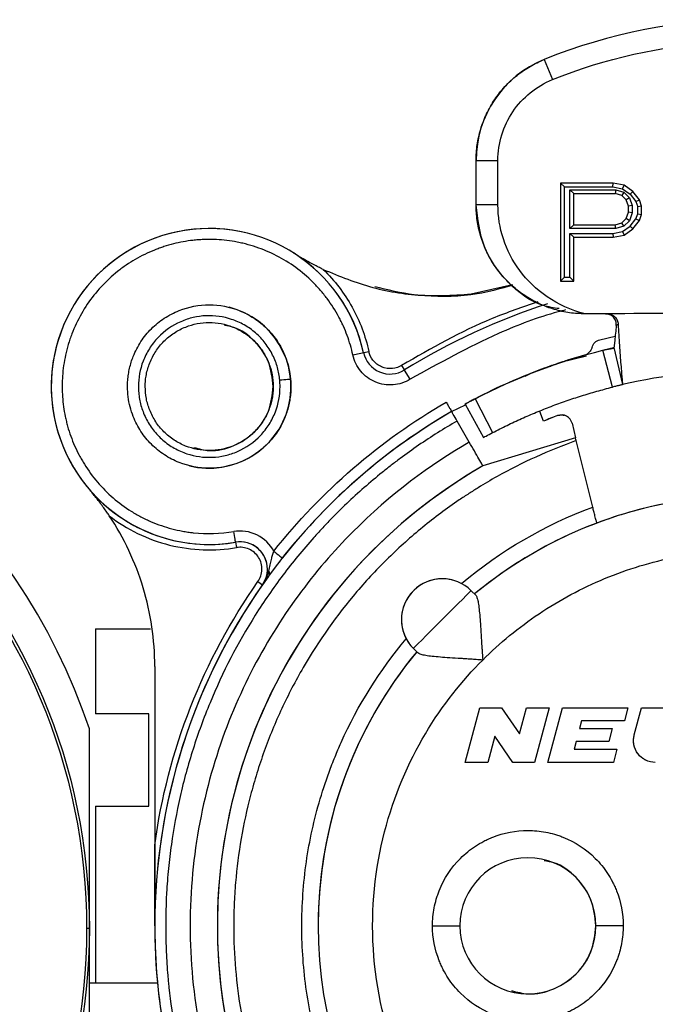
# Model space of a CAD drawing. Header units: millimetres. Extents: x 0 to 138, y -6 to 29.
# Tile 10 of 15: x 45 to 57, y 11 to 29. Entities that reach past the tile are written whole.
import ezdxf

# ---------------------------------------------------------------- set-up
doc = ezdxf.new("R2010")
doc.units = ezdxf.units.MM

msp = doc.modelspace()

# ---------------------------------------------------------------- linework, layer by layer
at = {"color": 7, "linetype": 'Continuous', "lineweight": 25}
for p, q in [((55, 28.455), (55.15, 28.084)), ((53.75, 26.601), (54.15, 26.601)), ((53.75, 25.785), (53.75, 26.601)), ((54.15, 25.785), (54.15, 26.601)), ((56.264, 26.185), (55.3, 26.185)), ((55.3, 26.185), (55.3, 24.385)), ((55.37, 26.115), (55.3, 26.185)), ((55.37, 24.455), (55.37, 26.115)), ((55.37, 26.115), (56.258, 26.115)), ((55.471, 25.349), (55.471, 26.063)), ((55.541, 25.993), (55.471, 26.063)), ((55.471, 26.063), (56.315, 26.063)), ((56.258, 26.115), (56.264, 26.185)), ((56.258, 26.115), (56.437, 26.08)), ((56.465, 26.146), (56.264, 26.185)), ((56.315, 26.063), (56.305, 25.993)), ((56.315, 26.063), (56.462, 26.017)), ((56.437, 26.08), (56.465, 26.146)), ((56.437, 26.08), (56.577, 25.98)), ((56.626, 26.031), (56.465, 26.146)), ((56.577, 25.98), (56.626, 26.031)), ((56.747, 25.878), (56.626, 26.031)), ((55.541, 25.419), (55.541, 25.993)), ((55.541, 25.993), (56.305, 25.993)), ((56.425, 25.955), (56.305, 25.993)), ((56.462, 26.017), (56.425, 25.955)), ((56.505, 25.878), (56.425, 25.955)), ((56.462, 26.017), (56.566, 25.917)), ((56.566, 25.917), (56.505, 25.878)), ((56.546, 25.763), (56.505, 25.878)), ((56.566, 25.917), (56.616, 25.775)), ((56.577, 25.98), (56.684, 25.844)), ((56.684, 25.844), (56.747, 25.878)), ((56.787, 25.763), (56.747, 25.878)), ((54.15, 25.785), (53.75, 25.785)), ((56.616, 25.775), (56.546, 25.763)), ((56.546, 25.648), (56.546, 25.763)), ((56.616, 25.775), (56.616, 25.636)), ((56.684, 25.844), (56.717, 25.751)), ((56.787, 25.763), (56.717, 25.751)), ((56.717, 25.622), (56.717, 25.751)), ((56.787, 25.61), (56.787, 25.763)), ((56.425, 25.457), (56.505, 25.533)), ((56.566, 25.494), (56.462, 25.395)), ((56.505, 25.533), (56.546, 25.648)), ((56.566, 25.494), (56.505, 25.533)), ((56.616, 25.636), (56.546, 25.648)), ((56.616, 25.636), (56.566, 25.494)), ((56.577, 25.393), (56.684, 25.529)), ((56.626, 25.342), (56.747, 25.495)), ((56.684, 25.529), (56.717, 25.622)), ((56.684, 25.529), (56.747, 25.495)), ((56.717, 25.622), (56.787, 25.61)), ((56.747, 25.495), (56.787, 25.61)), ((55.471, 25.349), (55.541, 25.419)), ((56.315, 25.349), (55.471, 25.349)), ((55.541, 25.419), (56.305, 25.419)), ((56.305, 25.419), (56.425, 25.457)), ((56.315, 25.349), (56.305, 25.419)), ((56.462, 25.395), (56.315, 25.349)), ((56.462, 25.395), (56.425, 25.457)), ((56.437, 25.293), (56.577, 25.393)), ((56.465, 25.227), (56.626, 25.342)), ((56.577, 25.393), (56.626, 25.342)), ((49.553, 25.263), (49.553, 25.263)), ((55.471, 25.259), (55.541, 25.189)), ((55.471, 24.455), (55.471, 25.259)), ((55.471, 25.259), (56.258, 25.259)), ((55.541, 24.385), (55.541, 25.189)), ((55.541, 25.189), (56.264, 25.189)), ((56.258, 25.259), (56.437, 25.293)), ((56.258, 25.259), (56.264, 25.189)), ((56.264, 25.189), (56.465, 25.227)), ((56.437, 25.293), (56.465, 25.227)), ((55.3, 24.385), (55.37, 24.455)), ((55.37, 24.455), (55.471, 24.455)), ((55.541, 24.385), (55.471, 24.455)), ((54.42, 24.314), (53.66, 24.143)), ((55.3, 24.385), (55.541, 24.385)), ((55.265, 23.844), (55.265, 23.844)), ((56.158, 23.785), (55.75, 23.785)), ((56.022, 23.31), (56.302, 23.376)), ((56.078, 23.117), (56.286, 23.157)), ((56.28, 23.166), (56.438, 22.485)), ((51.487, 23.029), (51.78, 23.093)), ((55.773, 23.006), (55.301, 22.89)), ((55.74, 23.026), (55.74, 23.026)), ((56.251, 22.439), (56.078, 23.117)), ((52.382, 22.838), (52.434, 22.753)), ((52.539, 22.583), (52.434, 22.753)), ((54.653, 22.643), (54.75, 22.689)), ((54.75, 22.689), (54.75, 22.689)), ((45.95, 22.45), (45.95, 22.45)), ((50.025, 22.45), (50.025, 22.45)), ((50.35, 22.45), (50.35, 22.45)), ((53.3, 21.99), (53.557, 22.114)), ((53.549, 22.129), (53.883, 21.514)), ((53.732, 22.226), (54.053, 21.604)), ((54.989, 21.816), (54.917, 21.991)), ((55.138, 21.875), (54.989, 21.815)), ((55.246, 21.916), (55.246, 21.916)), ((55.364, 21.923), (55.364, 21.923)), ((53.625, 21.427), (53.4, 21.816)), ((55.51, 21.777), (55.577, 21.505)), ((55.577, 21.505), (53.875, 20.994)), ((55.891, 20.235), (55.589, 21.456)), ((46.647, 20.564), (46.647, 20.564)), ((55.967, 19.944), (55.967, 19.944)), ((48.147, 19.637), (48.147, 19.637)), ((49.334, 19.591), (49.351, 19.492)), ((49.918, 19.098), (49.918, 19.098)), ((49.745, 18.868), (49.827, 18.811)), ((49.933, 18.958), (49.827, 18.811)), ((53.31, 18.899), (53.31, 18.899)), ((53.742, 18.619), (53.659, 18.702)), ((52.379, 18.171), (52.379, 18.171)), ((46.761, 18), (46.761, 16.439)), ((46.761, 18), (47.774, 18)), ((52.681, 17.558), (52.598, 17.641)), ((47.85, 17.311), (47.85, 14.03)), ((53.55, 15.55), (53.818, 16.55)), ((53.818, 16.55), (54.218, 16.55)), ((54.218, 16.55), (54.547, 16.072)), ((54.547, 16.072), (54.675, 16.55)), ((54.675, 16.55), (55.089, 16.55)), ((55.089, 16.55), (54.821, 15.55)), ((55.069, 15.55), (55.337, 16.55)), ((55.337, 16.55), (56.537, 16.55)), ((56.537, 16.55), (56.473, 16.31)), ((56.653, 16.054), (56.786, 16.55)), ((56.786, 16.55), (57.2, 16.55)), ((47.74, 16.439), (46.761, 16.439)), ((47.74, 14.746), (47.74, 16.439)), ((55.687, 16.31), (55.65, 16.17)), ((56.473, 16.31), (55.687, 16.31)), ((46.65, 7.548), (46.65, 16.166)), ((55.65, 16.17), (56.25, 16.17)), ((56.25, 16.17), (56.185, 15.93)), ((54.092, 16.028), (53.964, 15.55)), ((54.421, 15.55), (54.092, 16.028)), ((55.585, 15.93), (55.548, 15.79)), ((56.185, 15.93), (55.585, 15.93)), ((55.548, 15.79), (56.334, 15.79)), ((56.334, 15.79), (56.269, 15.55)), ((53.964, 15.55), (53.55, 15.55)), ((54.821, 15.55), (54.421, 15.55)), ((56.269, 15.55), (55.069, 15.55)), ((56.942, 15.562), (56.942, 15.562)), ((46.761, 14.746), (46.761, 11.5)), ((46.761, 14.746), (47.74, 14.746)), ((47.85, 12.55), (47.85, 12.55)), ((50.85, 12.55), (50.85, 12.55)), ((52.95, 12.55), (53.45, 12.55)), ((56.45, 12.55), (55.95, 12.55)), ((46.65, 11.5), (47.901, 11.5))]:
    msp.add_line(p, q, dxfattribs=at)
at = {"color": 7, "linetype": 'Continuous', "lineweight": 25, "flags": 128}
for points in [[(50.344, 22.583), (50.34, 22.582), (50.329, 22.581), (50.311, 22.58), (50.286, 22.578), (50.256, 22.575), (50.221, 22.572), (50.184, 22.569), (50.145, 22.565)], [(55.246, 21.916), (55.185, 21.893), (55.138, 21.875)], [(49.334, 19.591), (49.334, 19.595), (49.332, 19.606), (49.329, 19.624), (49.325, 19.649), (49.32, 19.678), (49.314, 19.712), (49.308, 19.749), (49.301, 19.788)], [(53.129, 18.171), (53.232, 18.275), (53.331, 18.374), (53.423, 18.466), (53.504, 18.546), (53.569, 18.612), (53.618, 18.661), (53.649, 18.692), (53.659, 18.702)], [(52.598, 17.641), (52.608, 17.651), (52.639, 17.682), (52.688, 17.731), (52.754, 17.796), (52.834, 17.877), (52.926, 17.969), (53.025, 18.068), (53.129, 18.171)]]:
    msp.add_lwpolyline(points, dxfattribs=at)
at = {"color": 7, "linetype": 'Continuous', "lineweight": 25}
for radius in [10.9, 10.85]:
    msp.add_circle((35.75, 12.5), radius, dxfattribs=at)
for centre, radius, start, end in [((58.75, 19.185), 10, 67.9757, 112.0243), ((55.75, 26.601), 2, 112.0243, 180), ((48.85, 22.45), 2.9, 12.374, 279.6165), ((48.85, 22.45), 2.9, 75.9638, 255.9638), ((48.85, 22.45), 2.9, 12.374, 57.4844), ((48.85, 22.45), 1.5, 255.9638, 75.9638), ((58.75, 12.55), 12, 107.9022, 121.7571), ((58.75, 12.55), 12, 107.9022, 121.7571), ((35.75, 12.5), 11.5, 18.5896, 79.2987), ((52.171, 23.179), 0.5, 192.374, 301.7571), ((52.171, 23.179), 0.5, 192.374, 301.7571), ((58.75, 12.55), 10.9, 120, 60), ((58.75, 12.55), 10.9, 120, 141.7229), ((58.75, 12.55), 10, 110.5144, 112.0952), ((55.316, 21.729), 0.2, 13.8891, 110.5136), ((58.75, 12.55), 9.75, 120, 60), ((58.75, 12.55), 9.75, 120, 324.6335), ((48.85, 22.45), 2.9, 220.5804, 279.6165), ((58.75, 12.55), 7.9, 140.4477, 78.5311), ((58.75, 12.55), 7.9, 101.4689, 129.5523), ((58.75, 12.55), 7.9, 101.4689, 110.628), ((49.418, 19.098), 0.5, 324.9447, 99.6165), ((49.418, 19.098), 0.5, 0, 99.6165), ((58.75, 12.55), 10.9, 144.9447, 180), ((53.129, 18.171), 0.75, 45, 225), ((53.129, 18.171), 0.75, 75.9638, 208.0579), ((54.7, 12.55), 1.25, 0, 180), ((58.75, 12.55), 10.9, 180, 200.8516), ((54.7, 12.55), 1.25, 180, 0)]:
    msp.add_arc(centre, radius, start, end, dxfattribs=at)
for points in [[(55.15, 28.084), (56.117, 28.475), (57.149, 28.707), (58.191, 28.768)], [(55.878, 23.167), (55.86, 23.1), (55.806, 23.045), (55.74, 23.026)], [(55.878, 23.167), (55.896, 23.237), (55.951, 23.292), (56.022, 23.31)], [(53.732, 22.226), (54.476, 22.612), (55.265, 22.912), (56.078, 23.117)], [(55.74, 23.026), (55.405, 22.93), (55.074, 22.817), (54.75, 22.689)], [(54.999, 22.784), (54.565, 22.625), (54.142, 22.439), (53.732, 22.226)], [(54.75, 22.689), (54.832, 22.722), (54.915, 22.754), (54.999, 22.784)], [(47.55, 22.45), (47.55, 22.411), (47.552, 22.373), (47.555, 22.335)], [(50.15, 22.45), (50.15, 22.489), (50.148, 22.527), (50.145, 22.565)], [(55.589, 21.456), (55.585, 21.471), (55.581, 21.488), (55.577, 21.504)], [(53.481, 18.833), (54.198, 19.435), (55.013, 19.909), (55.891, 20.235)], [(55.967, 19.944), (55.153, 19.637), (54.39, 19.195), (53.719, 18.641)], [(49.944, 19.065), (49.955, 19.029), (49.954, 18.987), (49.933, 18.958)], [(46.65, 12.5), (46.65, 12.5), (46.626, 12.5), (46.6, 12.5)]]:
    msp.add_open_spline(points, degree=3, dxfattribs=at)
for points, knots in [([(53.75, 26.601), (53.751, 26.649), (53.753, 26.746), (53.769, 26.89), (53.795, 27.032), (53.845, 27.224), (53.935, 27.459), (54.085, 27.723), (54.274, 27.962), (54.493, 28.165), (54.736, 28.335), (54.912, 28.415), (55, 28.455)], [0, 0, 0, 0, 0.061208, 0.122147, 0.18314, 0.244507, 0.372074, 0.500078, 0.627637, 0.755648, 0.877711, 1, 1, 1, 1]), ([(54.15, 26.601), (54.15, 26.917), (54.246, 27.233), (54.6, 27.757), (54.857, 27.965), (55.15, 28.084)], [0, 0, 0, 0, 0.5, 0.5, 1, 1, 1, 1]), ([(55.272, 23.88), (55.175, 23.894), (54.818, 23.948), (54.305, 24.346), (53.839, 24.996), (53.78, 25.522), (53.75, 25.785)], [0, 0, 0, 0, 0.1112208, 0.4074805, 0.7037403, 1, 1, 1, 1]), ([(55.75, 23.785), (55.703, 23.786), (55.608, 23.787), (55.466, 23.803), (55.326, 23.828), (55.188, 23.863), (55.053, 23.908), (54.921, 23.963), (54.793, 24.026), (54.67, 24.099), (54.553, 24.18), (54.442, 24.27), (54.337, 24.367), (54.239, 24.471), (54.149, 24.582), (54.068, 24.7), (53.994, 24.823), (53.93, 24.951), (53.875, 25.083), (53.83, 25.219), (53.794, 25.358), (53.769, 25.499), (53.753, 25.641), (53.751, 25.737), (53.75, 25.785)], [0, 0, 0, 0, 0.046177, 0.092246, 0.138213, 0.184085, 0.229866, 0.275562, 0.32118, 0.366725, 0.412202, 0.457618, 0.502979, 0.548291, 0.593559, 0.638789, 0.683988, 0.729161, 0.774315, 0.819455, 0.864588, 0.909719, 0.954854, 1, 1, 1, 1]), ([(55.75, 23.785), (55.489, 23.851), (55.021, 24.07), (54.684, 24.4), (54.282, 24.942), (54.15, 25.364), (54.15, 25.785)], [0, 0, 0, 0, 0.25, 0.5, 0.5, 1, 1, 1, 1]), ([(51.487, 23.029), (51.46, 23.151), (51.408, 23.329), (51.326, 23.53), (51.286, 23.615), (51.259, 23.671), (51.245, 23.696), (51.166, 23.844), (51.059, 24.013), (50.933, 24.169), (50.845, 24.27), (50.801, 24.318), (50.653, 24.464), (50.548, 24.554), (50.326, 24.715), (50.207, 24.788), (49.964, 24.913), (49.777, 24.993), (49.549, 25.06), (49.45, 25.083), (49.383, 25.097), (49.348, 25.104), (49.189, 25.132), (48.999, 25.151), (48.776, 25.15), (48.68, 25.145), (48.616, 25.14), (48.582, 25.137), (48.43, 25.12), (48.251, 25.088), (48.046, 25.029), (47.96, 24.999), (47.902, 24.978), (47.876, 24.968), (47.723, 24.907), (47.546, 24.821), (47.353, 24.699), (47.273, 24.642), (47.22, 24.603), (47.195, 24.584), (46.952, 24.39), (46.766, 24.189), (46.535, 23.846), (46.433, 23.667), (46.339, 23.447), (46.304, 23.35), (46.282, 23.285), (46.271, 23.25), (46.224, 23.092), (46.182, 22.901), (46.158, 22.673), (46.153, 22.575), (46.15, 22.509), (46.15, 22.474), (46.15, 22.321), (46.163, 22.139), (46.199, 21.929), (46.22, 21.84), (46.234, 21.781), (46.241, 21.753), (46.285, 21.598), (46.349, 21.418), (46.447, 21.217), (46.493, 21.132), (46.525, 21.077), (46.541, 21.051), (46.631, 20.906), (46.711, 20.797), (46.887, 20.591), (46.981, 20.496), (47.191, 20.315), (47.357, 20.192), (47.536, 20.09), (47.659, 20.026), (47.723, 19.995), (47.909, 19.916), (48.098, 19.851), (48.326, 19.8), (48.425, 19.783), (48.491, 19.774), (48.527, 19.769), (48.806, 19.739), (49.054, 19.746), (49.301, 19.788)], [0, 0, 0, 0, 0.03125, 0.046875, 0.054688, 0.054688, 0.0625, 0.0625, 0.09375, 0.109375, 0.109375, 0.125, 0.125, 0.15625, 0.15625, 0.1875, 0.1875, 0.21875, 0.234375, 0.242188, 0.242188, 0.25, 0.25, 0.28125, 0.296875, 0.304688, 0.304688, 0.3125, 0.3125, 0.34375, 0.359375, 0.367188, 0.367188, 0.375, 0.375, 0.40625, 0.421875, 0.429688, 0.429688, 0.4375, 0.4375, 0.5, 0.5, 0.53125, 0.546875, 0.554688, 0.554688, 0.5625, 0.5625, 0.59375, 0.609375, 0.617188, 0.617188, 0.625, 0.625, 0.65625, 0.671875, 0.679688, 0.679688, 0.6875, 0.6875, 0.71875, 0.734375, 0.742188, 0.742188, 0.75, 0.75, 0.78125, 0.78125, 0.8125, 0.8125, 0.84375, 0.859375, 0.859375, 0.875, 0.875, 0.90625, 0.921875, 0.929688, 0.929688, 0.9375, 0.9375, 1, 1, 1, 1]), ([(50.943, 24.599), (50.92, 24.61), (50.869, 24.635), (50.786, 24.678), (50.685, 24.731), (50.557, 24.803), (50.464, 24.861), (50.409, 24.895)], [0, 0, 0, 0, 0.122402, 0.274786, 0.456147, 0.679081, 1, 1, 1, 1]), ([(50.943, 24.599), (51.242, 24.476), (51.84, 24.23), (52.804, 24.095), (53.68, 24.109), (54.208, 24.253), (54.424, 24.312)], [0, 0, 0, 0, 0.270738, 0.541477, 0.812215, 1, 1, 1, 1]), ([(50.943, 24.599), (51.154, 24.394), (51.33, 24.164), (51.615, 23.651), (51.717, 23.379), (51.78, 23.093)], [0, 0, 0, 0, 0.5, 0.5, 1, 1, 1, 1]), ([(53.66, 24.143), (53.309, 24.119), (52.71, 24.078), (52.129, 24.223), (51.888, 24.283)], [0, 0, 0, 0, 0.5856334, 1, 1, 1, 1]), ([(47.35, 22.45), (47.351, 22.488), (47.352, 22.563), (47.366, 22.676), (47.387, 22.786), (47.416, 22.896), (47.475, 23.063), (47.587, 23.28), (47.782, 23.518), (48.02, 23.713), (48.37, 23.894), (48.85, 23.986), (49.33, 23.894), (49.679, 23.713), (49.918, 23.518), (50.113, 23.28), (50.236, 23.041), (50.307, 22.824), (50.343, 22.639), (50.348, 22.513), (50.35, 22.45)], [0, 0, 0, 0, 0.024156, 0.048122, 0.072034, 0.096032, 0.120252, 0.185198, 0.250357, 0.315294, 0.380461, 0.500023, 0.619585, 0.684531, 0.749689, 0.814627, 0.879794, 0.919918, 0.959772, 1, 1, 1, 1]), ([(54.884, 24.004), (54.602, 23.907), (53.728, 23.609), (52.925, 23.149), (52.382, 22.838)], [0, 0, 0, 0, 0.323112, 1, 1, 1, 1]), ([(50.145, 22.565), (50.138, 22.644), (50.117, 22.76), (50.08, 22.874), (50.051, 22.948), (50.033, 22.99), (49.976, 23.105), (49.931, 23.178), (49.826, 23.313), (49.766, 23.377), (49.636, 23.49), (49.566, 23.539), (49.417, 23.623), (49.336, 23.658), (49.11, 23.734), (48.951, 23.756), (48.713, 23.745), (48.635, 23.735), (48.481, 23.699), (48.407, 23.675), (48.17, 23.571), (48.028, 23.472), (47.849, 23.284), (47.77, 23.183), (47.707, 23.071), (47.669, 22.994), (47.65, 22.952), (47.579, 22.766), (47.55, 22.611), (47.55, 22.45)], [0, 0, 0, 0, 0.0625, 0.09375, 0.09375, 0.125, 0.125, 0.1875, 0.1875, 0.25, 0.25, 0.3125, 0.3125, 0.375, 0.375, 0.5, 0.5, 0.5625, 0.5625, 0.625, 0.625, 0.75, 0.75, 0.8125, 0.84375, 0.84375, 0.875, 0.875, 1, 1, 1, 1]), ([(55.392, 23.856), (55.345, 23.844), (54.923, 23.738), (53.945, 23.36), (53.072, 22.878), (52.539, 22.583)], [0, 0, 0, 0, 0.0456, 0.417039, 1, 1, 1, 1]), ([(56.323, 23.572), (56.323, 23.586), (56.325, 23.613), (56.316, 23.653), (56.299, 23.689), (56.265, 23.732), (56.208, 23.776), (56.153, 23.782), (56.125, 23.785)], [0, 0, 0, 0, 0.129212, 0.251045, 0.372186, 0.499111, 0.749852, 1, 1, 1, 1]), ([(56.125, 23.785), (56.129, 23.785), (56.138, 23.785), (56.146, 23.785), (56.152, 23.785), (56.156, 23.785), (56.158, 23.785), (56.158, 23.785)], [0, 0, 0, 0, 0.123464, 0.272656, 0.447804, 0.686457, 1, 1, 1, 1]), ([(61.342, 23.785), (60.478, 23.791), (59.614, 23.791), (57.886, 23.791), (57.022, 23.791), (56.158, 23.785)], [0, 0, 0, 0, 0.5, 0.5, 1, 1, 1, 1]), ([(56.158, 23.785), (56.171, 23.784), (56.197, 23.783), (56.234, 23.772), (56.268, 23.754), (56.307, 23.722), (56.347, 23.669), (56.354, 23.618), (56.358, 23.593)], [0, 0, 0, 0, 0.12784, 0.250656, 0.373353, 0.500868, 0.749742, 1, 1, 1, 1]), ([(47.675, 22.45), (47.676, 22.487), (47.678, 22.561), (47.694, 22.67), (47.72, 22.778), (47.77, 22.923), (47.861, 23.1), (48.013, 23.286), (48.2, 23.439), (48.474, 23.581), (48.85, 23.654), (49.226, 23.581), (49.5, 23.439), (49.686, 23.287), (49.839, 23.1), (49.946, 22.891), (50.013, 22.672), (50.021, 22.524), (50.025, 22.45)], [0, 0, 0, 0, 0.030149, 0.060061, 0.090004, 0.120249, 0.185174, 0.250369, 0.315283, 0.380489, 0.500064, 0.61964, 0.684564, 0.749759, 0.814673, 0.879879, 0.939865, 1, 1, 1, 1]), ([(50.025, 22.45), (50.007, 22.604), (49.972, 22.913), (49.699, 23.295), (49.397, 23.529), (49.188, 23.561), (49.131, 23.569)], [0, 0, 0, 0, 0.29626, 0.592519, 0.888779, 1, 1, 1, 1]), ([(56.323, 23.572), (56.313, 23.476), (56.302, 23.376), (56.285, 23.22), (56.28, 23.166), (56.28, 23.166)], [0, 0, 0, 0, 0.5, 0.5, 1, 1, 1, 1]), ([(56.358, 23.593), (56.358, 23.593), (56.358, 23.593), (56.358, 23.593), (56.358, 23.593), (56.357, 23.593), (56.357, 23.592), (56.355, 23.59), (56.351, 23.588), (56.344, 23.58), (56.329, 23.575), (56.323, 23.572)], [0, 0, 0, 0, 0.009652, 0.019326, 0.038542, 0.076449, 0.150156, 0.289113, 0.533021, 0.780516, 1, 1, 1, 1]), ([(56.358, 23.593), (56.363, 23.463), (56.371, 23.333), (56.388, 23.082), (56.398, 22.961), (56.415, 22.746), (56.423, 22.653), (56.435, 22.523), (56.438, 22.485), (56.438, 22.485)], [0, 0, 0, 0, 0.25, 0.25, 0.5, 0.5, 0.75, 0.75, 1, 1, 1, 1]), ([(56.078, 23.117), (56.091, 23.121), (56.118, 23.127), (56.156, 23.137), (56.19, 23.145), (56.231, 23.155), (56.271, 23.164), (56.277, 23.166), (56.28, 23.166)], [0, 0, 0, 0, 0.127531, 0.250063, 0.37271, 0.500639, 0.750185, 1, 1, 1, 1]), ([(52.539, 22.583), (52.443, 22.524), (52.338, 22.489), (52.112, 22.472), (52.003, 22.49), (51.794, 22.578), (51.705, 22.644), (51.56, 22.818), (51.512, 22.918), (51.487, 23.029)], [0, 0, 0, 0, 0.25, 0.25, 0.5, 0.5, 0.75, 0.75, 1, 1, 1, 1]), ([(52.382, 22.838), (52.335, 22.81), (52.278, 22.788), (52.149, 22.774), (52.079, 22.783), (51.952, 22.837), (51.896, 22.881), (51.816, 22.983), (51.792, 23.04), (51.78, 23.093)], [0, 0, 0, 0, 0.25, 0.25, 0.5, 0.5, 0.75, 0.75, 1, 1, 1, 1]), ([(54.999, 22.784), (55.019, 22.792), (55.06, 22.807), (55.121, 22.828), (55.189, 22.852), (55.263, 22.877), (55.359, 22.909), (55.447, 22.938), (55.485, 22.949), (55.447, 22.938), (55.359, 22.909), (55.263, 22.877), (55.18, 22.849), (55.091, 22.818), (55.03, 22.795), (54.999, 22.784)], [0, 0, 0, 0, 0.041892, 0.083452, 0.125407, 0.18804, 0.250732, 0.375083, 0.50004, 0.624998, 0.749349, 0.812182, 0.874834, 0.937343, 1, 1, 1, 1]), ([(61.062, 22.485), (60.305, 22.661), (59.527, 22.75), (57.973, 22.75), (57.195, 22.661), (56.438, 22.485)], [0, 0, 0, 0, 0.5, 0.5, 1, 1, 1, 1]), ([(50.35, 22.45), (50.349, 22.412), (50.348, 22.337), (50.334, 22.224), (50.313, 22.114), (50.284, 22.004), (50.225, 21.837), (50.113, 21.62), (49.918, 21.382), (49.68, 21.187), (49.33, 21.006), (48.85, 20.914), (48.37, 21.006), (48.021, 21.187), (47.782, 21.382), (47.587, 21.62), (47.464, 21.859), (47.393, 22.076), (47.357, 22.261), (47.352, 22.387), (47.35, 22.45)], [0, 0, 0, 0, 0.024156, 0.048122, 0.072034, 0.096032, 0.120252, 0.185198, 0.250357, 0.315294, 0.380461, 0.500023, 0.619585, 0.684531, 0.749689, 0.814627, 0.879794, 0.919918, 0.959772, 1, 1, 1, 1]), ([(47.555, 22.335), (47.562, 22.256), (47.583, 22.14), (47.62, 22.026), (47.649, 21.952), (47.667, 21.91), (47.724, 21.795), (47.769, 21.722), (47.874, 21.587), (47.934, 21.523), (48.064, 21.41), (48.134, 21.361), (48.283, 21.277), (48.364, 21.242), (48.59, 21.166), (48.749, 21.144), (48.987, 21.155), (49.065, 21.165), (49.219, 21.201), (49.293, 21.225), (49.53, 21.328), (49.672, 21.428), (49.851, 21.616), (49.93, 21.717), (49.993, 21.829), (50.031, 21.906), (50.05, 21.948), (50.121, 22.134), (50.15, 22.289), (50.15, 22.45)], [0, 0, 0, 0, 0.0625, 0.09375, 0.09375, 0.125, 0.125, 0.1875, 0.1875, 0.25, 0.25, 0.3125, 0.3125, 0.375, 0.375, 0.5, 0.5, 0.5625, 0.5625, 0.625, 0.625, 0.75, 0.75, 0.8125, 0.84375, 0.84375, 0.875, 0.875, 1, 1, 1, 1]), ([(50.025, 22.45), (50.024, 22.413), (50.022, 22.339), (50.006, 22.23), (49.98, 22.122), (49.93, 21.977), (49.839, 21.8), (49.687, 21.614), (49.5, 21.461), (49.226, 21.319), (48.85, 21.246), (48.474, 21.319), (48.2, 21.461), (48.014, 21.613), (47.861, 21.8), (47.754, 22.009), (47.687, 22.228), (47.679, 22.376), (47.675, 22.45)], [0, 0, 0, 0, 0.0301489, 0.0600605, 0.0900044, 0.1202494, 0.1851739, 0.2503689, 0.3152825, 0.3804886, 0.5000642, 0.6196399, 0.6845644, 0.7497594, 0.8146731, 0.879879, 0.9398645, 1, 1, 1, 1]), ([(48.569, 21.331), (48.662, 21.306), (48.904, 21.241), (49.313, 21.341), (49.7, 21.596), (49.972, 21.989), (50.007, 22.296), (50.025, 22.45)], [0, 0, 0, 0, 0.135057, 0.351293, 0.567529, 0.783764, 1, 1, 1, 1]), ([(54.053, 21.604), (54.141, 21.649), (54.316, 21.738), (54.584, 21.862), (54.854, 21.978), (55.127, 22.087), (55.404, 22.187), (55.683, 22.28), (55.966, 22.364), (56.156, 22.414), (56.251, 22.439)], [0, 0, 0, 0, 0.125367, 0.250419, 0.375262, 0.5, 0.624739, 0.749581, 0.874634, 1, 1, 1, 1]), ([(56.438, 22.485), (56.438, 22.484), (56.436, 22.484), (56.426, 22.482), (56.408, 22.477), (56.376, 22.47), (56.325, 22.458), (56.276, 22.445), (56.251, 22.439)], [0, 0, 0, 0, 0.1280128, 0.2509409, 0.3738197, 0.5017142, 0.7509911, 1, 1, 1, 1]), ([(50.036, 19.426), (50.472, 19.978), (50.956, 20.485), (52.02, 21.405), (52.591, 21.811), (53.2, 22.163)], [0, 0, 0, 0, 0.5, 0.5, 1, 1, 1, 1]), ([(53.2, 22.163), (53.206, 22.152), (53.22, 22.129), (53.245, 22.086), (53.273, 22.037), (53.291, 22.006), (53.299, 21.992), (53.3, 21.99), (53.3, 21.99)], [0, 0, 0, 0, 0.124272, 0.251201, 0.499754, 0.748523, 0.874214, 1, 1, 1, 1]), ([(53.549, 22.129), (53.55, 22.129), (53.551, 22.13), (53.562, 22.136), (53.578, 22.145), (53.609, 22.162), (53.66, 22.188), (53.708, 22.214), (53.732, 22.226)], [0, 0, 0, 0, 0.128975, 0.252183, 0.374563, 0.501153, 0.750309, 1, 1, 1, 1]), ([(53.732, 22.226), (53.72, 22.22), (53.696, 22.207), (53.661, 22.189), (53.629, 22.172), (53.593, 22.153), (53.557, 22.133), (53.551, 22.13), (53.549, 22.129)], [0, 0, 0, 0, 0.128024, 0.250844, 0.373555, 0.501266, 0.74895, 1, 1, 1, 1]), ([(53.4, 21.816), (53.376, 21.857), (53.349, 21.905), (53.31, 21.973), (53.3, 21.99), (53.3, 21.99)], [0, 0, 0, 0, 0.5, 0.5, 1, 1, 1, 1]), ([(55.246, 21.916), (55.259, 21.92), (55.286, 21.928), (55.327, 21.93), (55.352, 21.925), (55.364, 21.922)], [0, 0, 0, 0, 0.349548, 0.699096, 1, 1, 1, 1]), ([(53.4, 21.816), (53.159, 21.677), (52.806, 21.455), (52.411, 21.172), (52.217, 21.025), (52.135, 20.96), (52.08, 20.917), (52.054, 20.896), (51.8, 20.691), (51.474, 20.405), (51.115, 20.049), (50.965, 19.891), (50.866, 19.785), (50.819, 19.733), (50.57, 19.455), (50.287, 19.11), (50.026, 18.748), (49.857, 18.503), (49.776, 18.38), (49.373, 17.74), (49.096, 17.204), (48.749, 16.365), (48.593, 15.94), (48.465, 15.506), (48.386, 15.215), (48.349, 15.066), (48.25, 14.63), (48.169, 14.191), (48.107, 13.674), (48.088, 13.451), (48.076, 13.303), (48.071, 13.226), (48.051, 12.864), (48.044, 12.43), (48.067, 11.924), (48.086, 11.672), (48.096, 11.563), (48.102, 11.491), (48.106, 11.454), (48.169, 10.865), (48.27, 10.319), (48.487, 9.512), (48.61, 9.114), (48.781, 8.658), (48.873, 8.433), (48.914, 8.337), (48.942, 8.273), (48.955, 8.242), (49.088, 7.944), (49.28, 7.555), (49.531, 7.116), (49.644, 6.93), (49.721, 6.807), (49.759, 6.748), (49.964, 6.436), (50.223, 6.073), (50.506, 5.728), (50.699, 5.501), (50.796, 5.391), (51.31, 4.836), (51.756, 4.429), (52.476, 3.877), (52.847, 3.617), (53.233, 3.381), (53.494, 3.229), (53.628, 3.154), (54.024, 2.946), (54.427, 2.754), (54.91, 2.561), (55.12, 2.484), (55.26, 2.435), (55.333, 2.41), (55.677, 2.297), (56.095, 2.178), (56.589, 2.069), (56.838, 2.022), (56.945, 2.003), (57.017, 1.991), (57.054, 1.985), (57.639, 1.893), (58.193, 1.85), (59.028, 1.85), (59.445, 1.866), (59.929, 1.914), (60.17, 1.944), (60.274, 1.959), (60.343, 1.969), (60.376, 1.974), (60.698, 2.025), (61.124, 2.109), (61.613, 2.238), (61.821, 2.3), (61.96, 2.343), (62.027, 2.364), (62.381, 2.481), (62.799, 2.638), (63.206, 2.821), (63.475, 2.949), (63.606, 3.014), (64.275, 3.367), (64.784, 3.693), (65.504, 4.245), (65.851, 4.536), (66.179, 4.848), (66.393, 5.06), (66.5, 5.171), (66.804, 5.499), (67.093, 5.839), (67.405, 6.255), (67.533, 6.438), (67.617, 6.561), (67.66, 6.625), (67.859, 6.928), (68.082, 7.301), (68.315, 7.75), (68.425, 7.978), (68.47, 8.077), (68.5, 8.143), (68.516, 8.178), (68.756, 8.718), (68.941, 9.243), (69.157, 10.05), (69.25, 10.456), (69.329, 10.936), (69.362, 11.177), (69.374, 11.281), (69.383, 11.35), (69.386, 11.383), (69.421, 11.707), (69.449, 12.141), (69.451, 12.647), (69.446, 12.864), (69.44, 13.009), (69.437, 13.079), (69.416, 13.451), (69.372, 13.896), (69.301, 14.336), (69.247, 14.629), (69.218, 14.773), (69.05, 15.51), (68.867, 16.086), (68.52, 16.924), (68.329, 17.335), (68.113, 17.732), (67.963, 17.994), (67.884, 18.126), (67.645, 18.504), (67.392, 18.872), (67.07, 19.281), (66.927, 19.452), (66.83, 19.565), (66.779, 19.623), (66.538, 19.893), (66.236, 20.205), (65.862, 20.547), (65.67, 20.712), (65.586, 20.781), (65.53, 20.828), (65.501, 20.851), (65.041, 21.223), (64.583, 21.538), (64.1, 21.816)], [0, 0, 0, 0, 0.015625, 0.023437, 0.027344, 0.029297, 0.029297, 0.03125, 0.03125, 0.046875, 0.054687, 0.058594, 0.058594, 0.0625, 0.0625, 0.078125, 0.085937, 0.085937, 0.09375, 0.09375, 0.125, 0.125, 0.140625, 0.148437, 0.148437, 0.15625, 0.15625, 0.171875, 0.179687, 0.183594, 0.183594, 0.1875, 0.1875, 0.203125, 0.210937, 0.214844, 0.216797, 0.216797, 0.21875, 0.21875, 0.25, 0.25, 0.265625, 0.273437, 0.277344, 0.279297, 0.279297, 0.28125, 0.28125, 0.296875, 0.304687, 0.308594, 0.308594, 0.3125, 0.3125, 0.328125, 0.335937, 0.335937, 0.34375, 0.34375, 0.375, 0.375, 0.390625, 0.398437, 0.398437, 0.40625, 0.40625, 0.421875, 0.429687, 0.433594, 0.433594, 0.4375, 0.4375, 0.453125, 0.460937, 0.464844, 0.466797, 0.466797, 0.46875, 0.46875, 0.5, 0.5, 0.515625, 0.523437, 0.527344, 0.529297, 0.529297, 0.53125, 0.53125, 0.546875, 0.554687, 0.558594, 0.558594, 0.5625, 0.5625, 0.578125, 0.585937, 0.585937, 0.59375, 0.59375, 0.625, 0.625, 0.640625, 0.648437, 0.648437, 0.65625, 0.65625, 0.671875, 0.679687, 0.683594, 0.683594, 0.6875, 0.6875, 0.703125, 0.710937, 0.714844, 0.716797, 0.716797, 0.71875, 0.71875, 0.75, 0.75, 0.765625, 0.773437, 0.777344, 0.779297, 0.779297, 0.78125, 0.78125, 0.796875, 0.804687, 0.808594, 0.808594, 0.8125, 0.8125, 0.828125, 0.835937, 0.835937, 0.84375, 0.84375, 0.875, 0.875, 0.890625, 0.898437, 0.898437, 0.90625, 0.90625, 0.921875, 0.929687, 0.933594, 0.933594, 0.9375, 0.9375, 0.953125, 0.960937, 0.964844, 0.966797, 0.966797, 0.96875, 0.96875, 1, 1, 1, 1]), ([(53.883, 21.514), (53.883, 21.515), (53.899, 21.524), (53.965, 21.559), (54.012, 21.584), (54.053, 21.604)], [0, 0, 0, 0, 0.5, 0.5, 1, 1, 1, 1]), ([(53.625, 21.427), (52.91, 21.014), (52.176, 20.476), (51.135, 19.429), (50.798, 19.04), (50.168, 18.18), (49.875, 17.709), (49.356, 16.691), (49.131, 16.143), (48.775, 14.986), (48.644, 14.377), (48.496, 13.121), (48.48, 12.475), (48.571, 11.18), (48.68, 10.53), (49.019, 9.264), (49.25, 8.647), (49.818, 7.48), (50.156, 6.928), (50.912, 5.915), (51.33, 5.453), (52.217, 4.629), (52.685, 4.267), (53.643, 3.644), (54.133, 3.383), (55.108, 2.954), (55.594, 2.785), (57.02, 2.399), (57.925, 2.3), (59.575, 2.3), (60.48, 2.399), (61.906, 2.785), (62.392, 2.954), (63.367, 3.383), (63.857, 3.644), (64.815, 4.267), (65.283, 4.629), (66.17, 5.453), (66.588, 5.915), (67.344, 6.928), (67.682, 7.48), (68.25, 8.647), (68.481, 9.264), (68.82, 10.53), (68.929, 11.18), (69.02, 12.475), (69.004, 13.121), (68.856, 14.377), (68.725, 14.986), (68.369, 16.143), (68.144, 16.691), (67.625, 17.709), (67.332, 18.18), (66.702, 19.04), (66.365, 19.429), (65.324, 20.476), (64.59, 21.014), (63.875, 21.427)], [0, 0, 0, 0, 0.0625, 0.0625, 0.09375, 0.09375, 0.125, 0.125, 0.15625, 0.15625, 0.1875, 0.1875, 0.21875, 0.21875, 0.25, 0.25, 0.28125, 0.28125, 0.3125, 0.3125, 0.34375, 0.34375, 0.375, 0.375, 0.40625, 0.40625, 0.4375, 0.4375, 0.5, 0.5, 0.5625, 0.5625, 0.59375, 0.59375, 0.625, 0.625, 0.65625, 0.65625, 0.6875, 0.6875, 0.71875, 0.71875, 0.75, 0.75, 0.78125, 0.78125, 0.8125, 0.8125, 0.84375, 0.84375, 0.875, 0.875, 0.90625, 0.90625, 0.9375, 0.9375, 1, 1, 1, 1]), ([(55.589, 21.456), (55.084, 21.276), (54.477, 21.001), (53.902, 20.663), (53.731, 20.557), (53.676, 20.522), (53.558, 20.446), (53.265, 20.252), (52.761, 19.876), (52.344, 19.503), (52.043, 19.209), (51.946, 19.11), (51.75, 18.9), (51.274, 18.367), (50.862, 17.786), (50.431, 17.042), (50.301, 16.792), (50.062, 16.28), (49.901, 15.889), (49.767, 15.487), (49.683, 15.216), (49.644, 15.079), (49.54, 14.684), (49.425, 14.153), (49.339, 13.479), (49.313, 13.071), (49.305, 12.866), (49.303, 12.802), (49.3, 12.67), (49.295, 12.077), (49.345, 11.488), (49.478, 10.707), (49.536, 10.432), (49.675, 9.898), (49.797, 9.502), (49.945, 9.115), (50.049, 8.859), (50.104, 8.734), (50.282, 8.345), (50.543, 7.839), (50.848, 7.359), (51.175, 6.893), (51.35, 6.666), (51.901, 6.013), (52.306, 5.614), (53.187, 4.89), (53.639, 4.582), (54.36, 4.177), (54.607, 4.052), (54.924, 3.909), (54.983, 3.883), (55.104, 3.831), (55.287, 3.756), (55.717, 3.593), (56.22, 3.438), (56.668, 3.331), (56.862, 3.29), (56.992, 3.265), (57.061, 3.252), (57.665, 3.147), (58.205, 3.1), (58.75, 3.1)], [0, 0, 0, 0, 0.0625, 0.078125, 0.078125, 0.085938, 0.085938, 0.09375, 0.125, 0.15625, 0.15625, 0.171875, 0.171875, 0.1875, 0.25, 0.25, 0.28125, 0.28125, 0.3125, 0.328125, 0.328125, 0.34375, 0.34375, 0.375, 0.40625, 0.421875, 0.421875, 0.429688, 0.429688, 0.4375, 0.5, 0.5, 0.53125, 0.53125, 0.5625, 0.578125, 0.578125, 0.59375, 0.59375, 0.625, 0.65625, 0.65625, 0.6875, 0.6875, 0.75, 0.75, 0.8125, 0.8125, 0.84375, 0.84375, 0.851563, 0.851563, 0.859375, 0.875, 0.90625, 0.921875, 0.929688, 0.929688, 0.9375, 0.9375, 1, 1, 1, 1]), ([(53.875, 20.994), (53.875, 20.994), (53.87, 21.003), (53.845, 21.045), (53.826, 21.078), (53.777, 21.163), (53.748, 21.214), (53.686, 21.321), (53.654, 21.376), (53.625, 21.427)], [0, 0, 0, 0, 0.25, 0.25, 0.5, 0.5, 0.75, 0.75, 1, 1, 1, 1]), ([(47.016, 20.076), (47, 20.099), (46.967, 20.148), (46.913, 20.225), (46.847, 20.315), (46.759, 20.43), (46.689, 20.514), (46.647, 20.564)], [0, 0, 0, 0, 0.134225, 0.286108, 0.456145, 0.680258, 1, 1, 1, 1]), ([(47.85, 17.311), (47.85, 17.799), (47.778, 18.287), (47.496, 19.222), (47.286, 19.669), (47.016, 20.076)], [0, 0, 0, 0, 0.5, 0.5, 1, 1, 1, 1]), ([(47.016, 20.076), (47.333, 19.831), (47.716, 19.641), (48.529, 19.438), (48.956, 19.425), (49.351, 19.492)], [0, 0, 0, 0, 0.5, 0.5, 1, 1, 1, 1]), ([(55.967, 19.944), (55.966, 19.944), (55.966, 19.946), (55.961, 19.963), (55.953, 19.989), (55.943, 20.027), (55.93, 20.082), (55.911, 20.152), (55.898, 20.208), (55.891, 20.235)], [0, 0, 0, 0, 0.117383, 0.241136, 0.369344, 0.499611, 0.63318, 0.82327, 1, 1, 1, 1]), ([(50.036, 19.426), (49.972, 19.547), (49.862, 19.659), (49.592, 19.792), (49.436, 19.811), (49.301, 19.788)], [0, 0, 0, 0, 0.5, 0.5, 1, 1, 1, 1]), ([(49.745, 18.868), (49.792, 18.934), (49.816, 19.007), (49.82, 19.169), (49.8, 19.243), (49.713, 19.38), (49.655, 19.43), (49.507, 19.496), (49.431, 19.506), (49.351, 19.492)], [0, 0, 0, 0, 0.25, 0.25, 0.5, 0.5, 0.75, 0.75, 1, 1, 1, 1]), ([(49.944, 19.065), (49.953, 19.102), (49.971, 19.172), (49.99, 19.269), (50.011, 19.352), (50.028, 19.402), (50.036, 19.426)], [0, 0, 0, 0, 0.314198, 0.591766, 0.805156, 1, 1, 1, 1]), ([(50.036, 19.426), (50.073, 19.397), (50.117, 19.363), (50.178, 19.314), (50.193, 19.302), (50.193, 19.302)], [0, 0, 0, 0, 0.5, 0.5, 1, 1, 1, 1]), ([(53.871, 17.429), (54.182, 17.74), (54.529, 18.027), (55.282, 18.532), (55.687, 18.75), (56.532, 19.1), (56.972, 19.232), (57.861, 19.408), (58.31, 19.45), (58.75, 19.45)], [0, 0, 0, 0, 0.25, 0.25, 0.5, 0.5, 0.75, 0.75, 1, 1, 1, 1]), ([(50.193, 19.302), (50.18, 19.286), (50.154, 19.253), (50.116, 19.203), (50.078, 19.153), (50.04, 19.104), (50.004, 19.055), (49.967, 19.005), (49.944, 18.974), (49.933, 18.958)], [0, 0, 0, 0, 0.129047, 0.25951, 0.393488, 0.532922, 0.679534, 0.83481, 1, 1, 1, 1]), ([(49.827, 18.811), (49.841, 18.832), (49.869, 18.873), (49.9, 18.939), (49.925, 19.003), (49.938, 19.045), (49.944, 19.065)], [0, 0, 0, 0, 0.269835, 0.5307691, 0.7762727, 1, 1, 1, 1]), ([(47.85, 14.03), (47.968, 14.901), (48.187, 15.744), (48.828, 17.381), (49.241, 18.149), (49.745, 18.868)], [0, 0, 0, 0, 0.5, 0.5, 1, 1, 1, 1]), ([(53.742, 18.619), (53.746, 18.614), (53.755, 18.603), (53.766, 18.577), (53.776, 18.544), (53.788, 18.488), (53.802, 18.395), (53.816, 18.256), (53.828, 18.086), (53.841, 17.892), (53.851, 17.725), (53.861, 17.57), (53.867, 17.487), (53.871, 17.429)], [0, 0, 0, 0, 0.048055, 0.097251, 0.147776, 0.19978, 0.308515, 0.427053, 0.550965, 0.692132, 0.835085, 0.885879, 1, 1, 1, 1]), ([(58.75, 4.35), (58.656, 4.35), (58.561, 4.352), (58.419, 4.357), (58.373, 4.359), (58.274, 4.364), (58.025, 4.379), (57.384, 4.447), (56.806, 4.573), (56.047, 4.798), (55.671, 4.94), (54.951, 5.272), (54.432, 5.558), (53.866, 5.957), (53.632, 6.142), (53.478, 6.269), (53.406, 6.33), (53.051, 6.642), (52.522, 7.176), (52.071, 7.778), (51.659, 8.415), (51.476, 8.745), (51.159, 9.424), (50.991, 9.862), (50.859, 10.317), (50.81, 10.5), (50.785, 10.599), (50.717, 10.889), (50.603, 11.473), (50.554, 12.062), (50.546, 12.854), (50.571, 13.256), (50.676, 14.041), (50.798, 14.62), (51.013, 15.279), (51.121, 15.558), (51.178, 15.697), (51.195, 15.739), (51.233, 15.826), (51.555, 16.562), (51.979, 17.237), (52.467, 17.819)], [0, 0, 0, 0, 0.015625, 0.015625, 0.023437, 0.023437, 0.03125, 0.0625, 0.125, 0.125, 0.1875, 0.1875, 0.25, 0.28125, 0.296875, 0.296875, 0.3125, 0.3125, 0.375, 0.4375, 0.4375, 0.5, 0.5, 0.5625, 0.578125, 0.578125, 0.59375, 0.59375, 0.625, 0.6875, 0.6875, 0.75, 0.75, 0.8125, 0.84375, 0.859375, 0.859375, 0.867187, 0.867187, 0.875, 1, 1, 1, 1]), ([(52.467, 17.819), (52.473, 17.807), (52.487, 17.783), (52.509, 17.749), (52.535, 17.712), (52.566, 17.674), (52.588, 17.652), (52.598, 17.641)], [0, 0, 0, 0, 0.168011, 0.333947, 0.50056, 0.75253, 1, 1, 1, 1]), ([(52.659, 17.581), (52.08, 16.88), (51.623, 16.078), (51.008, 14.368), (50.85, 13.459), (50.85, 12.55)], [0, 0, 0, 0, 0.5, 0.5, 1, 1, 1, 1]), ([(52.598, 17.641), (52.604, 17.635), (52.617, 17.623), (52.631, 17.608), (52.645, 17.594), (52.657, 17.583), (52.658, 17.581), (52.659, 17.581)], [0, 0, 0, 0, 0.166165, 0.331974, 0.500215, 0.749981, 1, 1, 1, 1]), ([(52.659, 17.581), (52.659, 17.58), (52.66, 17.579), (52.668, 17.572), (52.677, 17.563), (52.681, 17.558)], [0, 0, 0, 0, 0.333705, 0.666238, 1, 1, 1, 1]), ([(53.871, 17.429), (53.832, 17.432), (53.757, 17.437), (53.653, 17.444), (53.561, 17.45), (53.484, 17.455), (53.369, 17.462), (53.223, 17.471), (53.052, 17.484), (52.91, 17.498), (52.799, 17.514), (52.718, 17.533), (52.693, 17.55), (52.681, 17.558)], [0, 0, 0, 0, 0.077264, 0.146797, 0.207848, 0.259799, 0.302168, 0.442266, 0.566637, 0.686474, 0.798356, 0.902519, 1, 1, 1, 1]), ([(58.75, 5.65), (58.219, 5.65), (57.645, 5.711), (56.454, 6.014), (55.838, 6.257), (54.647, 6.959), (54.075, 7.421), (53.085, 8.541), (52.669, 9.2), (52.081, 10.619), (51.909, 11.379), (51.817, 12.871), (51.896, 13.602), (52.241, 14.941), (52.505, 15.548), (53.133, 16.604), (53.495, 17.053), (53.871, 17.429)], [0, 0, 0, 0, 0.125, 0.125, 0.25, 0.25, 0.375, 0.375, 0.5, 0.5, 0.625, 0.625, 0.75, 0.75, 0.875, 0.875, 1, 1, 1, 1]), ([(57.039, 15.55), (56.917, 15.55), (56.796, 15.61), (56.647, 15.803), (56.621, 15.936), (56.653, 16.054)], [0, 0, 0, 0, 0.5, 0.5, 1, 1, 1, 1]), ([(56.862, 15.591), (56.845, 15.601), (56.81, 15.62), (56.763, 15.659), (56.715, 15.712), (56.672, 15.783), (56.644, 15.87), (56.634, 15.963), (56.647, 16.023), (56.653, 16.054)], [0, 0, 0, 0, 0.108276, 0.218584, 0.333571, 0.496362, 0.666729, 0.831491, 1, 1, 1, 1]), ([(47.85, 15.7), (47.85, 15.617), (47.85, 15.448), (47.85, 15.192), (47.85, 14.93), (47.85, 14.661), (47.85, 14.386), (47.85, 14.07), (47.85, 13.716), (47.85, 13.413), (47.85, 13.198), (47.85, 13.069), (47.85, 12.929), (47.85, 12.79), (47.85, 12.661), (47.85, 12.584), (47.85, 12.55)], [0, 0, 0, 0, 0.078288, 0.158653, 0.241173, 0.325922, 0.412965, 0.502366, 0.626955, 0.751544, 0.790264, 0.831786, 0.876207, 0.927293, 0.968449, 1, 1, 1, 1]), ([(52.95, 12.55), (52.95, 12.661), (52.965, 12.825), (53.01, 13.011), (53.035, 13.09), (53.053, 13.142), (53.062, 13.166), (53.162, 13.419), (53.292, 13.617), (53.548, 13.873), (53.686, 13.985), (53.865, 14.09), (53.945, 14.129), (54, 14.154), (54.03, 14.167), (54.262, 14.259), (54.478, 14.3), (54.811, 14.3), (54.975, 14.285), (55.161, 14.24), (55.24, 14.215), (55.292, 14.197), (55.316, 14.188), (55.569, 14.088), (55.767, 13.958), (56.023, 13.702), (56.135, 13.564), (56.24, 13.385), (56.279, 13.305), (56.304, 13.25), (56.317, 13.22), (56.409, 12.987), (56.45, 12.773), (56.45, 12.55)], [0, 0, 0, 0, 0.0625, 0.09375, 0.109375, 0.109375, 0.125, 0.125, 0.25, 0.25, 0.3125, 0.34375, 0.359375, 0.359375, 0.375, 0.375, 0.5, 0.5, 0.5625, 0.59375, 0.609375, 0.609375, 0.625, 0.625, 0.75, 0.75, 0.8125, 0.84375, 0.859375, 0.859375, 0.875, 0.875, 1, 1, 1, 1]), ([(47.85, 12.55), (47.85, 12.69), (47.85, 12.927), (47.85, 13.305), (47.85, 13.659), (47.85, 13.915), (47.85, 14.03)], [0, 0, 0, 0, 0.2834054, 0.482841, 0.7672215, 1, 1, 1, 1]), ([(55.95, 12.55), (55.931, 12.714), (55.894, 13.043), (55.603, 13.449), (55.282, 13.698), (55.06, 13.731), (54.999, 13.741)], [0, 0, 0, 0, 0.29626, 0.592519, 0.888779, 1, 1, 1, 1]), ([(56.45, 12.55), (56.45, 12.439), (56.435, 12.275), (56.39, 12.089), (56.365, 12.01), (56.347, 11.958), (56.338, 11.934), (56.238, 11.681), (56.108, 11.483), (55.852, 11.227), (55.714, 11.115), (55.535, 11.01), (55.455, 10.971), (55.4, 10.946), (55.37, 10.933), (55.138, 10.841), (54.922, 10.8), (54.589, 10.8), (54.425, 10.815), (54.239, 10.86), (54.16, 10.885), (54.108, 10.903), (54.084, 10.912), (53.831, 11.012), (53.633, 11.142), (53.377, 11.398), (53.265, 11.536), (53.16, 11.715), (53.121, 11.795), (53.096, 11.85), (53.083, 11.88), (52.991, 12.113), (52.95, 12.327), (52.95, 12.55)], [0, 0, 0, 0, 0.0625, 0.09375, 0.109375, 0.109375, 0.125, 0.125, 0.25, 0.25, 0.3125, 0.34375, 0.359375, 0.359375, 0.375, 0.375, 0.5, 0.5, 0.5625, 0.59375, 0.609375, 0.609375, 0.625, 0.625, 0.75, 0.75, 0.8125, 0.84375, 0.859375, 0.859375, 0.875, 0.875, 1, 1, 1, 1]), ([(54.401, 11.359), (54.5, 11.333), (54.758, 11.264), (55.193, 11.37), (55.604, 11.642), (55.894, 12.06), (55.931, 12.387), (55.95, 12.55)], [0, 0, 0, 0, 0.135057, 0.351293, 0.567529, 0.783764, 1, 1, 1, 1])]:
    msp.add_open_spline(points, degree=3, knots=knots, dxfattribs=at)

doc.saveas('drawing.dxf')
